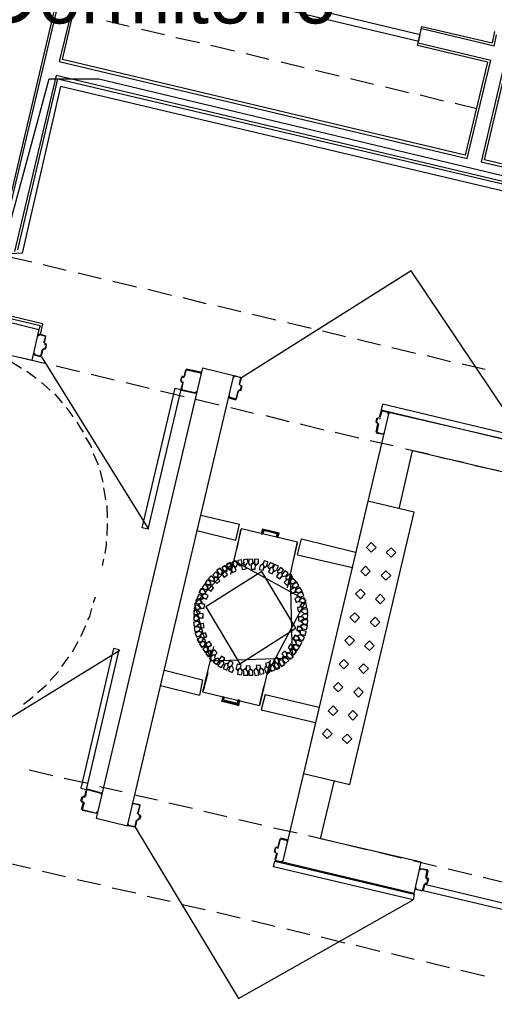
# Model space of a CAD drawing. Header units: feet. Extents: x -79 to 198, y -22 to 181.
# Tile 10 of 256: x 33 to 43, y 56 to 77. Entities that reach past the tile are written whole.
import ezdxf
from ezdxf.enums import TextEntityAlignment as Align

# ---------------------------------------------------------------- set-up
doc = ezdxf.new("R2010")
doc.units = ezdxf.units.FT
for name, color, linetype in [('A-AREA-COMUN', 252, 'CONTINUOUS'), ('A-AREA-UNIDAD', 30, 'CONTINUOUS'), ('A-LINEA', 7, 'CONTINUOUS'), ('A-LINEA-FINA', 9, 'CONTINUOUS'), ('A-NOMBRE-ESPACIO', 2, 'CONTINUOUS')]:
    doc.layers.add(name, color=color, linetype=linetype)

msp = doc.modelspace()

# ---------------------------------------------------------------- linework, layer by layer
at = {"layer": 'A-AREA-COMUN'}
msp.add_lwpolyline([(52.88, 71.1644), (33.92, 75.6444), (33.12, 72.16), (32.56, 72.1244), (32.72, 71.84), (32.208, 70.2044), (20.08, 73.0489), (18.16, 64.96), (30.112, 62.1333), (30.368, 61.92), (29.6, 59.1644), (27.6, 59.6444), (27.6, 58.72), (26.24, 52.6933)], dxfattribs=at)
at = {"layer": 'A-AREA-UNIDAD'}
msp.add_lwpolyline([(26.64, 89.3689), (24.56, 86.0089), (21.84, 82.72), (19.168, 79.9644), (16.992, 76.8533), (15.328, 73.28), (14.24, 69.6889), (13.68, 65.7244), (13.84, 62.2044), (15.392, 62.4), (14.912, 62.4889), (14.72, 62.9333), (14.688, 65.0844), (14.96, 68.0889), (16.128, 72.5689), (17.6, 75.8044), (18.56, 75.8044), (32.672, 72.48), (32.72, 72.2489), (33.68, 75.8044), (34.72, 75.8044), (49.28, 72.32)], dxfattribs=at)
at = {"layer": 'A-LINEA'}
for p, q in [((34.12, 78.6311), (32.6267, 72.3244)), ((32.6667, 72.2711), (34.16, 78.5778)), ((34.3867, 78.2044), (33.8933, 76.1644)), ((33.96, 76.2044), (34.4133, 78.1511)), ((35.36, 76.8978), (34.88, 77.0044)), ((36.0933, 76.7244), (35.6133, 76.8311)), ((41.3867, 76.4978), (41.48, 76.8978)), ((41.48, 76.8978), (42.9467, 76.5511)), ((42.9867, 76.4844), (41.48, 76.8444)), ((43, 76.7911), (42.9467, 76.5511)), ((36.8267, 76.5511), (36.3333, 76.6578)), ((41.4, 76.5511), (42.92, 76.1911)), ((43.3333, 76.6578), (42.72, 74.0711)), ((42.7867, 74.1111), (43.4, 76.6978)), ((42.9867, 76.4844), (43.04, 76.7244)), ((37.56, 76.3778), (37.0667, 76.4978)), ((42.8533, 76.1511), (41.3867, 76.4978)), ((33.8933, 76.1644), (42.4267, 74.1378)), ((42.3867, 74.2044), (33.96, 76.2044)), ((38.28, 76.2044), (37.8, 76.3244)), ((39.0133, 76.0311), (38.5333, 76.1511)), ((42.8533, 76.1511), (42.3867, 74.2044)), ((42.4267, 74.1378), (42.92, 76.1911)), ((39.7467, 75.8578), (39.2533, 75.9778)), ((33.8267, 75.8711), (32.96, 72.1911)), ((33.0267, 72.2311), (33.8667, 75.8044)), ((49.52, 72.1511), (33.8267, 75.8711)), ((33.8667, 75.8044), (49.56, 72.0978)), ((40.4667, 75.6844), (39.9867, 75.8044)), ((41.2, 75.5111), (40.72, 75.6311)), ((41.9333, 75.3378), (41.44, 75.4578)), ((42.6267, 75.1778), (42.1733, 75.2844)), ((42.72, 74.0711), (48.9333, 72.6044)), ((48.8933, 72.6711), (42.7867, 74.1111)), ((32.8, 72.0978), (33.32, 71.9778)), ((33.56, 71.9244), (34.04, 71.8044)), ((34.2933, 71.7511), (34.7733, 71.6311)), ((35.0133, 71.5778), (35.5067, 71.4578)), ((35.7467, 71.4044), (36.24, 71.2844)), ((36.48, 71.2311), (36.96, 71.1111)), ((37.2133, 71.0578), (37.6933, 70.9378)), ((32.4933, 70.8044), (33.4667, 70.5644)), ((33.4933, 70.6444), (32.64, 70.8444)), ((33.5467, 70.6844), (32.7067, 70.8844)), ((37.9333, 70.8844), (38.4267, 70.7644)), ((33.4933, 70.6444), (33.4667, 70.5644)), ((33.5467, 70.6844), (33.4933, 70.4578)), ((38.6667, 70.7111), (39.16, 70.5911)), ((33.4667, 70.5644), (33.32, 69.9244)), ((33.4667, 70.4711), (33.6133, 70.4311)), ((33.4667, 70.4578), (33.4667, 70.4578)), ((39.4, 70.5378), (39.88, 70.4178)), ((40.1333, 70.3644), (40.6133, 70.2444)), ((33.5713, 70.1639), (33.5472, 70.149)), ((33.5872, 70.269), (33.6021, 70.245)), ((33.6, 70.1644), (33.6, 70.1644)), ((40.8533, 70.1911), (41.3467, 70.0711)), ((32.3467, 70.1511), (33.32, 69.9244)), ((33.0933, 69.9778), (33.5867, 69.8578)), ((33.3733, 70.0444), (33.3733, 70.0444)), ((33.5067, 69.9911), (33.3733, 70.0311)), ((33.5067, 70.0044), (33.5067, 70.0044)), ((33.5208, 69.9966), (35.7575, 66.3915)), ((33.6, 70.1511), (33.5733, 70.1511)), ((41.5867, 70.0178), (42.08, 69.8978)), ((33.1067, 69.7511), (32.8933, 69.8844)), ((33.8267, 69.8044), (34.32, 69.6844)), ((36.8933, 69.7644), (34.6667, 60.3511)), ((36.8933, 69.7644), (37.5467, 69.6044)), ((42.32, 69.8444), (42.8, 69.7378)), ((33.4133, 69.5378), (33.2133, 69.6844)), ((34.56, 69.6311), (35.04, 69.5111)), ((35.32, 60.1911), (37.5467, 69.6044)), ((36.4533, 69.5778), (36.4267, 69.4844)), ((36.4933, 69.5778), (36.4667, 69.5911)), ((36.4667, 69.5778), (36.4667, 69.5778)), ((36.4933, 69.5911), (36.4933, 69.5911)), ((36.4954, 69.565), (36.5195, 69.5798)), ((36.5333, 69.7244), (36.5067, 69.5911)), ((36.8533, 69.6711), (36.5467, 69.7378)), ((36.5467, 69.7244), (36.5467, 69.7244)), ((36.8533, 69.6578), (36.8533, 69.6578)), ((37.6667, 69.4178), (37.7067, 69.5511)), ((33.7067, 69.2978), (33.52, 69.4578)), ((35.2933, 69.4578), (35.7733, 69.3378)), ((36.44, 69.4844), (36.44, 69.4844)), ((36.44, 69.4711), (36.4667, 69.4711)), ((36.48, 69.4578), (36.44, 69.3111)), ((36.4667, 69.4578), (36.4667, 69.4578)), ((36.4928, 69.4465), (36.4779, 69.4706)), ((37.6672, 69.4157), (37.6821, 69.3916)), ((37.68, 69.4178), (37.68, 69.4178)), ((37.6933, 69.2844), (37.72, 69.3778)), ((36.0133, 69.2844), (36.5067, 69.1644)), ((36.4533, 69.3111), (36.4533, 69.3111)), ((36.4533, 69.2978), (36.7467, 69.2311)), ((37.44, 69.1378), (37.5867, 69.0978)), ((37.4533, 69.1511), (37.4533, 69.1511)), ((37.6, 69.1111), (37.64, 69.2844)), ((37.6646, 69.2972), (37.6405, 69.2824)), ((37.68, 69.2978), (37.68, 69.2978)), ((36.7467, 69.1111), (37.24, 68.9911)), ((37.48, 68.9378), (37.96, 68.8178)), ((37.5867, 69.1111), (37.5867, 69.1111)), ((38.2133, 68.7644), (38.6933, 68.6444)), ((40.7867, 68.8311), (38.56, 59.4311)), ((40.5467, 68.7244), (40.5733, 68.7111)), ((40.64, 68.8711), (40.7733, 68.8444)), ((40.64, 68.8578), (40.64, 68.8578)), ((40.7733, 68.8311), (40.7733, 68.8311)), ((43.5467, 68.1911), (40.7867, 68.8311)), ((38.9333, 68.5911), (39.4267, 68.4711)), ((40.52, 68.6311), (40.5333, 68.7111)), ((40.52, 68.4178), (40.56, 68.5911)), ((40.5467, 68.7111), (40.5467, 68.7111)), ((40.5467, 68.5911), (40.5467, 68.5911)), ((40.5728, 68.5798), (40.5579, 68.6039)), ((40.5887, 68.6983), (40.6128, 68.7132)), ((39.6667, 68.4178), (40.16, 68.2978)), ((40.5333, 68.4178), (40.5333, 68.4178)), ((40.4, 68.2444), (40.88, 68.1378)), ((41, 66.8178), (41.28, 68.0311)), ((41.1333, 68.0711), (41.6133, 67.9644)), ((43.3867, 67.5378), (41.28, 68.0311)), ((41.8533, 67.8978), (42.3467, 67.7911)), ((42.5867, 67.7244), (43.08, 67.6178)), ((34.8133, 67.3778), (34.7467, 67.6178)), ((34.8667, 67.0044), (34.8267, 67.2578)), ((34.9067, 66.6311), (34.8933, 66.8844)), ((36.8533, 66.6844), (37.6667, 66.4978)), ((37.5867, 66.1644), (37.6667, 66.4978)), ((36.7733, 66.3644), (37.5867, 66.1644)), ((37.48, 65.4444), (37.7067, 66.4044)), ((37.6133, 65.9911), (37.6933, 66.3778)), ((37.7067, 66.4044), (38.88, 66.1244)), ((38.1333, 66.2978), (38.16, 66.3778)), ((38.1333, 66.2978), (38.16, 66.3778)), ((38.16, 66.3778), (38.4667, 66.2978)), ((38.16, 66.3778), (38.4667, 66.2978)), ((38.4533, 66.2178), (38.4667, 66.2978)), ((38.4533, 66.2178), (38.4667, 66.2978)), ((38.6667, 65.1644), (38.88, 66.1244)), ((38.7867, 65.7111), (38.88, 66.0978)), ((38.88, 65.8578), (40.0267, 65.5911)), ((34.8, 65.6311), (34.8267, 65.7644)), ((37.5867, 65.5911), (37.5333, 65.6311)), ((37.6133, 65.6578), (37.5867, 65.5911)), ((37.3067, 65.5244), (37.2933, 65.4711)), ((37.3733, 65.5111), (37.3067, 65.5244)), ((37.4, 65.5778), (37.4, 65.5111)), ((37.4, 65.5778), (37.4, 65.5111)), ((37.4843, 65.5534), (37.4971, 65.4891)), ((37.4845, 65.5672), (37.4968, 65.5028)), ((37.4852, 65.5554), (37.498, 65.4883)), ((37.0667, 65.3111), (37.1333, 65.2978)), ((37.1333, 65.3911), (37.1333, 65.3244)), ((37.2, 65.3911), (37.1333, 65.3911)), ((37.1333, 65.2978), (37.1333, 65.3644)), ((38.6533, 65.3378), (38.72, 65.3378)), ((38.6779, 65.2205), (38.7199, 65.2745)), ((38.6784, 65.2207), (38.7199, 65.2749)), ((38.6795, 65.221), (38.7198, 65.2728)), ((38.72, 65.2444), (38.72, 65.3111)), ((36.8933, 65.0311), (36.96, 65.0578)), ((36.96, 65.0578), (36.9333, 65.1111)), ((38.7867, 65.1778), (38.8533, 65.1644)), ((38.8533, 65.1644), (38.84, 65.0978)), ((34.6133, 64.8578), (34.6533, 64.9778)), ((36.8133, 64.8311), (36.88, 64.8578)), ((36.88, 64.8578), (36.84, 64.9111)), ((36.8533, 64.7378), (36.7867, 64.7111)), ((36.8133, 64.7911), (36.8533, 64.7378)), ((39, 64.6178), (38.96, 64.5778)), ((36.7867, 64.5778), (36.8267, 64.5378)), ((36.8267, 64.5378), (36.7867, 64.4844)), ((39, 64.4044), (38.9333, 64.3778)), ((39, 64.5111), (38.9467, 64.4711)), ((38.9467, 64.4711), (39, 64.4178)), ((38.96, 64.5778), (39, 64.5378)), ((36.8133, 64.2578), (36.88, 64.2311)), ((36.88, 64.2311), (36.84, 64.1778)), ((36.84, 64.1511), (36.8667, 64.2044)), ((38.88, 64.1644), (38.9467, 64.1911)), ((38.9067, 64.2578), (38.96, 64.2844)), ((38.9467, 64.2044), (38.9067, 64.2578)), ((38.9333, 64.3778), (38.9733, 64.3111)), ((34.1733, 63.8311), (34.2933, 64.0444)), ((36.8933, 64.1244), (36.84, 64.1511)), ((36.9333, 63.9511), (36.9467, 64.0178)), ((38.8267, 64.0578), (38.8933, 64.0711)), ((38.8533, 63.9911), (38.8267, 64.0578)), ((38.9067, 64.1111), (38.88, 64.1644)), ((35.1625, 63.8574), (31.5474, 61.6366)), ((37.12, 63.9378), (36.8933, 62.9911)), ((37, 63.9378), (36.9333, 63.9511)), ((37, 63.8578), (37.0133, 63.9244)), ((37, 63.8578), (37.0133, 63.9244)), ((37.1216, 63.8816), (37.0801, 63.8273)), ((37.1205, 63.8812), (37.0802, 63.8294)), ((37.12, 63.8677), (37.0802, 63.8156)), ((33.9467, 63.5244), (34.0933, 63.7244)), ((37.16, 63.7644), (37.0933, 63.7511)), ((37.1467, 63.6978), (37.16, 63.7644)), ((38.3067, 63.6578), (38.08, 62.7111)), ((38.315, 63.5339), (38.3017, 63.6009)), ((38.3148, 63.5335), (38.302, 63.6006)), ((38.3157, 63.5355), (38.3029, 63.5998)), ((38.4133, 63.6044), (38.48, 63.5778)), ((38.48, 63.5778), (38.4933, 63.6444)), ((33.7067, 63.2311), (33.88, 63.4178)), ((36.0933, 63.4444), (36.8933, 63.2444)), ((37, 63.3911), (36.9067, 63.0178)), ((38.2267, 63.5111), (38.28, 63.4844)), ((38.32, 63.5644), (38.2933, 63.5111)), ((36.8933, 63.2444), (36.8267, 62.9244)), ((36.0133, 63.1244), (36.8267, 62.9244)), ((36.8933, 62.9911), (38.08, 62.7111)), ((38.1733, 63.1244), (38.08, 62.7378)), ((37.3333, 62.8844), (37.3067, 62.8044)), ((37.3333, 62.8844), (37.3067, 62.8044)), ((37.3067, 62.8044), (37.6267, 62.7378)), ((37.3067, 62.8044), (37.6267, 62.7378)), ((37.6533, 62.8178), (37.6267, 62.7378)), ((37.6533, 62.8178), (37.6267, 62.7378)), ((38.2, 62.9378), (39.3333, 62.6711)), ((38.2, 62.9378), (39.3333, 62.6711)), ((33.2667, 61.3644), (33.76, 61.2444)), ((34, 61.1911), (34.4933, 61.0844)), ((39.36, 59.9244), (39.6533, 61.1378)), ((34.48, 60.9644), (34.7733, 60.8844)), ((34.7333, 61.0178), (35.2133, 60.9111)), ((34.3467, 60.7111), (34.3733, 60.8044)), ((34.36, 60.7111), (34.36, 60.7111)), ((34.4128, 60.6732), (34.3979, 60.6972)), ((34.4133, 60.8178), (34.4133, 60.8178)), ((34.4154, 60.7916), (34.4395, 60.8065)), ((34.7733, 60.8711), (34.7733, 60.8711)), ((35.4667, 60.8444), (35.9467, 60.7378)), ((34.36, 60.5378), (34.4, 60.6844)), ((34.3733, 60.5378), (34.3733, 60.5378)), ((36.1867, 60.6711), (36.68, 60.5644)), ((36.92, 60.4978), (37.4, 60.3911)), ((34.6667, 60.3511), (35.32, 60.1911)), ((35.52, 60.3111), (35.48, 60.1644)), ((35.5446, 60.3239), (35.5205, 60.309)), ((35.56, 60.3111), (35.5333, 60.3244)), ((35.5333, 60.3111), (35.5333, 60.3111)), ((35.5472, 60.4424), (35.5621, 60.4183)), ((35.56, 60.4444), (35.56, 60.4444)), ((35.56, 60.3244), (35.56, 60.3244)), ((35.6, 60.4044), (35.5733, 60.3244)), ((37.6533, 60.3244), (38.1333, 60.2178)), ((35.3333, 60.2044), (35.3333, 60.2044)), ((35.4667, 60.1644), (35.3333, 60.1911)), ((35.48, 60.1778), (35.48, 60.1778)), ((38.3733, 60.1511), (38.8667, 60.0444)), ((38.5067, 59.9244), (38.4667, 59.7511)), ((38.6667, 59.8978), (38.52, 59.9378)), ((38.52, 59.9244), (38.52, 59.9244)), ((38.6667, 59.8844), (38.6667, 59.8844)), ((39.1067, 59.9911), (39.6, 59.8711)), ((38.4133, 59.7378), (38.3867, 59.6578)), ((38.4267, 59.7378), (38.4267, 59.7378)), ((38.4554, 59.725), (38.4795, 59.7398)), ((39.84, 59.8178), (40.32, 59.6978)), ((38.44, 59.6178), (38.4, 59.4844)), ((38.4267, 59.6178), (38.4267, 59.6178)), ((38.4528, 59.6065), (38.4379, 59.6306)), ((40.5733, 59.6444), (41.0533, 59.5244)), ((41.2933, 59.4711), (41.7867, 59.3511)), ((32.8133, 59.4178), (33.2933, 59.3111)), ((41.32, 58.7778), (38.56, 59.4311)), ((41.5867, 59.2578), (41.5867, 59.2578)), ((42.0267, 59.2978), (42.52, 59.1778)), ((33.5467, 59.2444), (34.0267, 59.1378)), ((34.2667, 59.0711), (34.76, 58.9644)), ((41.5605, 59.109), (41.5754, 59.085)), ((41.5733, 59.0978), (41.6133, 59.0978)), ((41.6, 59.0844), (41.6, 59.0844)), ((42.76, 59.1244), (43.24, 59.0044)), ((35, 58.8978), (35.4933, 58.7911)), ((41.4933, 58.8444), (41.4933, 58.8444)), ((41.5333, 58.9778), (41.5067, 58.8444)), ((41.5579, 58.9906), (41.5339, 58.9757)), ((41.5867, 58.9778), (41.5467, 58.9911)), ((41.5467, 58.9778), (41.5467, 58.9778)), ((35.7333, 58.7244), (36.2133, 58.6178)), ((36.4667, 58.5511), (36.9467, 58.4444)), ((37.1867, 58.3911), (37.68, 58.2711)), ((37.92, 58.2178), (38.4, 58.0978)), ((38.6533, 58.0444), (39.1333, 57.9244)), ((39.3733, 57.8711), (39.8667, 57.7511)), ((40.1067, 57.6978), (40.6, 57.5778)), ((40.84, 57.5244), (41.32, 57.4044)), ((41.5733, 57.3511), (42.0533, 57.2311)), ((42.2933, 57.1778), (42.7867, 57.0578))]:
    msp.add_line(p, q, dxfattribs=at)
for points in [[(38.6533, 77.2444), (41.4133, 76.5911), (41.44, 76.7244), (38.6933, 77.3778), (38.6533, 77.2444)], [(43.5895, 68.318), (41.2541, 71.7933), (37.7074, 69.5536)], [(33.5733, 70.2844), (33.6133, 70.4178), (33.4667, 70.4578), (33.4667, 70.4311), (33.4533, 70.4311), (33.4533, 70.4578)], [(33.5867, 70.2844), (33.6133, 70.4178), (33.6133, 70.4178)], [(33.5733, 70.1644), (33.6, 70.1644), (33.6267, 70.2444), (33.5867, 70.2578)], [(33.6267, 70.2578), (33.6, 70.2711), (33.6, 70.2711)], [(33.6133, 70.1511), (33.6267, 70.2444), (33.6267, 70.2444)], [(33.36, 70.0444), (33.36, 70.0711), (33.3733, 70.0711), (33.3733, 70.0444), (33.5067, 70.0044), (33.5467, 70.1511)], [(33.52, 70.0044), (33.56, 70.1511), (33.56, 70.1511)], [(36.4667, 69.4844), (36.44, 69.4844), (36.4667, 69.5778), (36.4933, 69.5644)], [(36.52, 69.5911), (36.5467, 69.7244), (36.8533, 69.6578), (36.8533, 69.6311), (36.8667, 69.6578)], [(37.6667, 69.4178), (37.6933, 69.5644), (37.5467, 69.5911), (37.5467, 69.5644), (37.5333, 69.5644), (37.5467, 69.5911), (37.5467, 69.5911)], [(37.56, 69.6044), (37.6933, 69.5644), (37.6933, 69.5644)], [(36.44, 69.3111), (35.7467, 66.3911), (35.6267, 66.4178), (36.32, 69.3378), (36.44, 69.3111)], [(36.48, 69.4578), (36.4533, 69.3111), (36.76, 69.2444), (36.76, 69.2711), (36.7733, 69.2578), (36.76, 69.2444), (36.76, 69.2444)], [(37.68, 69.3911), (37.7067, 69.3911), (37.68, 69.2978), (37.6533, 69.2978)], [(37.68, 69.4044), (37.7067, 69.3911), (37.7067, 69.3911)], [(33.96, 69.0311), (33.8133, 69.2044), (33.8, 69.2178)], [(37.6267, 69.2844), (37.5867, 69.1111), (37.4533, 69.1511), (37.4533, 69.1778), (37.44, 69.1778), (37.44, 69.1511)], [(37.68, 69.2844), (37.6533, 69.2844), (37.6533, 69.2844)], [(34.1867, 68.7378), (34.0933, 68.8711), (34.04, 68.9378)], [(40.6267, 68.8844), (43.5467, 68.1911), (43.5733, 68.3111), (40.6533, 69.0044), (40.6267, 68.8844)], [(40.6267, 68.8711), (40.5867, 68.7244), (40.5867, 68.7244)], [(40.7867, 68.8311), (40.7867, 68.8044), (40.7733, 68.8044), (40.7733, 68.8311), (40.64, 68.8578), (40.6, 68.7244)], [(34.4, 68.4178), (34.3333, 68.5244), (34.2667, 68.6311)], [(40.5733, 68.7111), (40.5467, 68.7111), (40.52, 68.6178), (40.56, 68.6178)], [(40.5467, 68.6044), (40.52, 68.6178), (40.52, 68.6178)], [(40.5733, 68.5911), (40.5333, 68.4178), (40.6667, 68.3778), (40.68, 68.4044), (40.6933, 68.4044), (40.68, 68.3778)], [(34.5733, 68.0844), (34.5467, 68.1511), (34.4533, 68.3111)], [(40.52, 68.4044), (40.6667, 68.3778), (40.6667, 68.3778)], [(34.7067, 67.7378), (34.7067, 67.7511), (34.6133, 67.9644)], [(39, 61.2844), (39.9733, 61.0578), (41.32, 66.7511), (40.3467, 66.9778), (39, 61.2844)], [(34.8933, 66.2578), (34.9067, 66.4844), (34.9067, 66.5111)], [(34.8533, 65.8844), (34.88, 66.0578), (34.88, 66.1378)], [(38.88, 65.8578), (38.96, 66.1911), (40.0933, 65.9111)], [(40.52, 66.0111), (40.42, 66.1111), (40.32, 66.0111), (40.42, 65.9111), (40.52, 66.0111)], [(40.9333, 65.9044), (40.8333, 66.0044), (40.7333, 65.9044), (40.8333, 65.8044), (40.9333, 65.9044)], [(37.5588, 65.7228), (36.7257, 64.8222), (37.067, 63.6439)], [(37.5588, 65.7228), (36.7257, 64.8222), (37.067, 63.6439)], [(37.4123, 65.5601), (37.3655, 65.6299), (37.2948, 65.5844), (37.3389, 65.5129)], [(37.4119, 65.558), (37.3676, 65.6294), (37.2954, 65.5866), (37.3368, 65.5134)], [(37.5024, 65.6021), (37.4701, 65.6797), (37.3919, 65.6489), (37.4211, 65.5702)], [(37.5022, 65.615), (37.4705, 65.6928), (37.3921, 65.6627), (37.4207, 65.5837)], [(37.5022, 65.615), (37.4705, 65.6928), (37.3921, 65.6627), (37.4207, 65.5837)], [(37.5015, 65.6001), (37.4721, 65.6788), (37.3928, 65.6509), (37.4192, 65.5711)], [(37.48, 65.5778), (37.5067, 65.6444), (37.52, 65.6311)], [(37.48, 65.5778), (37.5067, 65.6444), (37.56, 65.6044)], [(37.52, 65.6178), (37.5067, 65.6311), (37.48, 65.5644)], [(37.48, 65.5644), (37.5067, 65.6311), (37.52, 65.6178)], [(37.5496, 65.7243), (37.4944, 65.6757), (37.5278, 65.6102)], [(37.5498, 65.7243), (37.4946, 65.6769), (37.5258, 65.6111)], [(37.5634, 65.7377), (37.5078, 65.6895), (37.5407, 65.6237)], [(37.6214, 65.6531), (37.5924, 65.732), (37.513, 65.7045), (37.5389, 65.6246)], [(38.2412, 63.3661), (39.0589, 64.9039), (37.5588, 65.7228)], [(37.7222, 65.6696), (37.7091, 65.7526), (37.6259, 65.7412), (37.6357, 65.6577)], [(37.72, 65.6711), (37.68, 65.6178), (37.6267, 65.6578)], [(37.6933, 65.6311), (37.7333, 65.6844), (37.7733, 65.6444)], [(37.7044, 65.6325), (37.7176, 65.5496), (37.8008, 65.5611), (37.7909, 65.6446)], [(37.8428, 65.6838), (37.8283, 65.7665), (37.7453, 65.7537), (37.7565, 65.6704)], [(37.7467, 65.6711), (37.7867, 65.6311), (37.8267, 65.6844)], [(37.9333, 65.6844), (37.8933, 65.6311), (37.8533, 65.6844)], [(37.9419, 65.6748), (37.9438, 65.7588), (37.8599, 65.7624), (37.8546, 65.6785)], [(37.9067, 65.6578), (37.9467, 65.6978), (37.9867, 65.6444)], [(37.9114, 65.6407), (37.9096, 65.5567), (37.9935, 65.5532), (37.9987, 65.6371)], [(37.9733, 65.6844), (38.0133, 65.6311), (38.0533, 65.6844)], [(38.0617, 65.6746), (38.064, 65.7586), (37.9801, 65.7626), (37.9744, 65.6787)], [(38.0939, 65.6347), (38.0758, 65.5527), (38.1574, 65.5329), (38.1788, 65.6142)], [(38.0933, 65.6311), (38.1467, 65.6711), (38.1733, 65.6178)], [(38.1467, 65.6578), (38.1867, 65.5911), (38.24, 65.6311)], [(38.2385, 65.6269), (38.2581, 65.7086), (38.1769, 65.7298), (38.154, 65.649)], [(38.3333, 65.5911), (38.28, 65.5644), (38.2533, 65.6311)], [(38.3479, 65.5816), (38.3832, 65.6579), (38.3077, 65.6947), (38.2694, 65.6199)], [(38.4421, 65.542), (38.4762, 65.6188), (38.4001, 65.6544), (38.363, 65.579)], [(38.1287, 65.5111), (36.9593, 64.767), (37.6713, 63.5778), (38.8407, 64.3219), (38.1287, 65.5111)], [(37.6713, 63.5778), (38.8407, 64.3219), (38.1287, 65.5111), (36.9593, 64.767), (37.6713, 63.5778)], [(37.067, 63.6439), (38.775, 63.7038), (38.733, 65.445)], [(37.2267, 65.4385), (37.1671, 65.4978), (37.1067, 65.4394), (37.1638, 65.3778)], [(37.2266, 65.4363), (37.1693, 65.4977), (37.1068, 65.4416), (37.1617, 65.378)], [(37.2133, 65.4578), (37.2133, 65.3911), (37.1467, 65.3911)], [(37.1467, 65.3911), (37.2133, 65.3778), (37.2133, 65.4444)], [(37.3056, 65.5068), (37.2588, 65.5765), (37.1882, 65.5311), (37.2322, 65.4595)], [(37.3052, 65.5046), (37.261, 65.576), (37.1887, 65.5332), (37.2301, 65.4601)], [(37.2267, 65.4578), (37.2933, 65.4444), (37.3067, 65.5111)], [(37.3067, 65.5111), (37.2933, 65.4444), (37.2267, 65.4578)], [(37.2933, 65.4578), (37.3067, 65.5244), (37.36, 65.5111)], [(37.2944, 65.4621), (37.3412, 65.3924), (37.4118, 65.4378), (37.3678, 65.5093)], [(37.2948, 65.4643), (37.339, 65.3928), (37.4113, 65.4357), (37.3699, 65.5088)], [(37.32, 65.5244), (37.3867, 65.4978), (37.4, 65.5644)], [(37.4, 65.5644), (37.3867, 65.5111), (37.3333, 65.5244)], [(37.4933, 65.6178), (37.48, 65.5511), (37.4133, 65.5911)], [(37.4933, 65.6178), (37.48, 65.5511), (37.4133, 65.5911)], [(37.4133, 65.5778), (37.4667, 65.5378), (37.4933, 65.6044)], [(37.4933, 65.6044), (37.48, 65.5511), (37.4133, 65.5778)], [(37.4844, 65.5671), (37.5162, 65.4893), (37.5946, 65.5196), (37.5659, 65.5986)], [(38.3046, 65.5736), (38.2704, 65.4969), (38.3465, 65.4611), (38.3837, 65.5365)], [(38.3733, 65.5378), (38.36, 65.6044), (38.2933, 65.5778)], [(38.36, 65.5778), (38.3867, 65.5111), (38.44, 65.5378)], [(38.4883, 65.47), (38.4409, 65.4006), (38.5094, 65.3519), (38.5594, 65.4193)], [(38.5333, 65.4844), (38.4667, 65.4711), (38.4667, 65.5378)], [(38.5374, 65.4721), (38.5859, 65.5407), (38.5182, 65.5905), (38.4671, 65.5238)], [(38.56, 65.4178), (38.5467, 65.4844), (38.4933, 65.4711)], [(38.5467, 65.4711), (38.56, 65.4044), (38.6267, 65.4178)], [(38.6318, 65.4056), (38.679, 65.4751), (38.6105, 65.5237), (38.5606, 65.4561)], [(38.7134, 65.3378), (38.7733, 65.3967), (38.7156, 65.4577), (38.6534, 65.4012)], [(38.6985, 65.3378), (38.7577, 65.3814), (38.7302, 65.4497)], [(38.7007, 65.3378), (38.758, 65.3826), (38.73, 65.4498)], [(38.7136, 65.3378), (38.7713, 65.3821), (38.7437, 65.4495)], [(40.4, 65.5178), (40.3, 65.6178), (40.2, 65.5178), (40.3, 65.4178), (40.4, 65.5178)], [(40.8267, 65.4244), (40.7267, 65.5244), (40.6267, 65.4244), (40.7267, 65.3244), (40.8267, 65.4244)], [(36.9991, 65.1947), (36.9309, 65.2438), (36.8805, 65.1765), (36.9468, 65.1248)], [(36.9987, 65.1968), (36.9288, 65.2434), (36.8809, 65.1744), (36.9489, 65.1251)], [(37.0658, 65.288), (36.9976, 65.3371), (36.9472, 65.2699), (37.0134, 65.2182)], [(37.0654, 65.2902), (36.9954, 65.3367), (36.9475, 65.2677), (37.0156, 65.2184)], [(37.0533, 65.2311), (36.9867, 65.2178), (37, 65.1644)], [(37, 65.1644), (36.9867, 65.2178), (37.04, 65.2311)], [(37, 65.2311), (37.0667, 65.2311), (37.0533, 65.2978)], [(37.0533, 65.2978), (37.0667, 65.2311), (37, 65.2311)], [(37.1333, 65.3585), (37.0738, 65.4178), (37.0134, 65.3594), (37.0705, 65.2978)], [(37.1333, 65.3563), (37.076, 65.4177), (37.0135, 65.3616), (37.0683, 65.298)], [(37.1333, 65.3644), (37.1333, 65.2978), (37.0667, 65.3111)], [(37.1333, 65.3244), (37.1333, 65.3911), (37.1867, 65.3911)], [(37.1333, 65.3171), (37.1929, 65.2578), (37.2533, 65.3161), (37.1962, 65.3777)], [(37.1334, 65.3193), (37.1907, 65.2578), (37.2532, 65.3139), (37.1983, 65.3776)], [(38.6597, 65.3378), (38.6, 65.2787), (38.6579, 65.2178), (38.7199, 65.2745)], [(38.7067, 65.3378), (38.64, 65.3378), (38.64, 65.4044)], [(38.6533, 65.3378), (38.72, 65.3378), (38.72, 65.2711)], [(38.7067, 65.2711), (38.72, 65.3378), (38.7067, 65.3378)], [(38.7067, 65.3378), (38.72, 65.3378), (38.72, 65.2711)], [(38.7067, 65.3378), (38.72, 65.3378), (38.72, 65.2711)], [(38.72, 65.3244), (38.7067, 65.2578), (38.7733, 65.2578)], [(38.7733, 65.2578), (38.7067, 65.2444), (38.72, 65.3111)], [(38.7733, 65.2578), (38.72, 65.2444), (38.72, 65.3111)], [(38.7802, 65.2444), (38.84, 65.3035), (38.7821, 65.3644), (38.7201, 65.3077)], [(38.7807, 65.2444), (38.84, 65.304), (38.7817, 65.3644), (38.7201, 65.3073)], [(38.7785, 65.2445), (38.8399, 65.3018), (38.7838, 65.3643), (38.7202, 65.3094)], [(38.7867, 65.2444), (38.76, 65.1778), (38.8267, 65.1644)], [(38.8267, 65.1644), (38.7733, 65.1778), (38.7867, 65.2444)], [(38.8356, 65.1655), (38.9054, 65.2123), (38.86, 65.2829), (38.7884, 65.2389)], [(38.8335, 65.1659), (38.9049, 65.2101), (38.8621, 65.2824), (38.789, 65.241)], [(36.8893, 64.9927), (36.8129, 65.0275), (36.7765, 64.9517), (36.8516, 64.914)], [(36.8885, 64.9947), (36.8108, 65.0267), (36.7773, 64.9497), (36.8537, 64.9147)], [(36.9293, 65.1127), (36.8529, 65.1475), (36.8165, 65.0717), (36.8916, 65.034)], [(36.9418, 65.1147), (36.8641, 65.1467), (36.8306, 65.0697), (36.907, 65.0347)], [(36.9333, 65.0444), (36.8667, 65.0311), (36.8933, 64.9644)], [(36.8933, 64.9644), (36.8667, 65.0311), (36.9333, 65.0444)], [(36.9333, 65.1111), (36.96, 65.0578), (36.8933, 65.0311)], [(36.8973, 64.9629), (36.9738, 64.928), (37.0101, 65.0038), (36.9351, 65.0416)], [(36.8982, 64.9608), (36.9759, 64.9288), (37.0094, 65.0059), (36.933, 65.0409)], [(36.9333, 65.1244), (37, 65.1378), (36.9867, 65.2044)], [(36.9867, 65.2044), (37, 65.1378), (36.9333, 65.1244)], [(37.0009, 65.1475), (37.0691, 65.0985), (37.1195, 65.1657), (37.0532, 65.2174)], [(37.0013, 65.1454), (37.0712, 65.0988), (37.1191, 65.1679), (37.0511, 65.2171)], [(38.791, 65.1634), (38.7212, 65.1166), (38.7667, 65.0459), (38.8382, 65.09)], [(38.7932, 65.163), (38.7217, 65.1187), (38.7646, 65.0465), (38.8377, 65.0879)], [(38.8267, 65.0978), (38.8533, 65.1644), (38.7867, 65.1778)], [(38.8533, 65.1378), (38.8267, 65.0844), (38.8933, 65.0711)], [(38.8933, 65.0711), (38.8267, 65.0711), (38.8533, 65.1378)], [(38.9023, 65.0588), (38.9721, 65.1056), (38.9267, 65.1763), (38.8551, 65.1322)], [(38.9002, 65.0592), (38.9716, 65.1035), (38.9288, 65.1758), (38.8557, 65.1344)], [(38.8933, 65.0578), (38.8667, 64.9911), (38.9333, 64.9644)], [(38.9333, 64.9644), (38.8667, 64.9911), (38.8933, 65.0444)], [(38.931, 64.9687), (39.0086, 65.001), (38.9778, 65.0792), (38.899, 65.05)], [(38.929, 64.9696), (39.0077, 64.999), (38.9798, 65.0783), (38.9, 65.0519)], [(40.2933, 65.0378), (40.1933, 65.1378), (40.0933, 65.0378), (40.1933, 64.9378), (40.2933, 65.0378)], [(40.7067, 64.9311), (40.6067, 65.0311), (40.5067, 64.9311), (40.6067, 64.8311), (40.7067, 64.9311)], [(36.8174, 64.7899), (36.7356, 64.8091), (36.7148, 64.7277), (36.7957, 64.7053)], [(36.8162, 64.7917), (36.7337, 64.8079), (36.7159, 64.7258), (36.7976, 64.7064)], [(36.844, 64.9099), (36.7622, 64.9291), (36.7414, 64.8477), (36.8224, 64.8253)], [(36.8428, 64.9117), (36.7604, 64.9279), (36.7425, 64.8458), (36.8243, 64.8264)], [(36.8533, 64.8444), (36.8, 64.8178), (36.84, 64.7644)], [(36.84, 64.7644), (36.8, 64.8178), (36.8533, 64.8444)], [(36.84, 64.9111), (36.88, 64.8578), (36.8133, 64.8311)], [(36.836, 64.7524), (36.9178, 64.7331), (36.9386, 64.8145), (36.8576, 64.8369)], [(36.8372, 64.7505), (36.9196, 64.7343), (36.9375, 64.8164), (36.8557, 64.8358)], [(36.84, 64.9244), (36.9067, 64.9378), (36.88, 65.0044)], [(36.88, 65.0044), (36.9067, 64.9511), (36.84, 64.9244)], [(38.8956, 64.9735), (38.8181, 64.9412), (38.8489, 64.863), (38.9276, 64.8922)], [(38.8977, 64.9726), (38.819, 64.9432), (38.8469, 64.8639), (38.9267, 64.8903)], [(38.92, 64.8978), (38.9467, 64.9644), (38.8933, 64.9911)], [(38.8933, 64.9778), (38.9467, 64.9644), (38.92, 64.8978)], [(38.9333, 64.9378), (38.9067, 64.8844), (38.9733, 64.8578)], [(38.9733, 64.8578), (38.9067, 64.8844), (38.9333, 64.9378)], [(38.9733, 64.8444), (38.9333, 64.7911), (38.9867, 64.7644)], [(38.9867, 64.7511), (38.9333, 64.7911), (38.9733, 64.8444)], [(38.971, 64.8487), (39.0486, 64.881), (39.0178, 64.9592), (38.939, 64.93)], [(38.969, 64.8496), (39.0477, 64.879), (39.0198, 64.9583), (38.94, 64.9319)], [(38.9872, 64.7475), (39.0696, 64.764), (39.0547, 64.8467), (38.9717, 64.8334)], [(38.9854, 64.7487), (39.0684, 64.7623), (39.0565, 64.8454), (38.9731, 64.8352)], [(34.4933, 64.4978), (34.5333, 64.5644), (34.5733, 64.7378)], [(36.7968, 64.6925), (36.7128, 64.6954), (36.7083, 64.6115), (36.7921, 64.6053)], [(36.7953, 64.694), (36.7112, 64.6939), (36.7098, 64.6099), (36.7937, 64.6067)], [(36.8133, 64.6311), (36.7733, 64.5911), (36.8133, 64.5511)], [(36.8133, 64.5511), (36.7733, 64.5911), (36.8133, 64.6311)], [(36.7867, 64.7111), (36.8533, 64.7378), (36.8133, 64.7911)], [(36.7867, 64.6044), (36.84, 64.6444), (36.7867, 64.6978)], [(36.7867, 64.6978), (36.84, 64.6578), (36.7867, 64.6044)], [(36.8165, 64.5431), (36.9005, 64.5402), (36.905, 64.6241), (36.8213, 64.6303)], [(36.8181, 64.5415), (36.9021, 64.5417), (36.9036, 64.6257), (36.8196, 64.6288)], [(38.9594, 64.768), (38.877, 64.7515), (38.892, 64.6688), (38.9749, 64.6821)], [(38.9612, 64.7668), (38.8783, 64.7533), (38.8902, 64.6701), (38.9736, 64.6804)], [(38.96, 64.6978), (39, 64.7378), (38.9467, 64.7778)], [(38.9467, 64.7778), (39, 64.7511), (38.96, 64.6978)], [(38.9867, 64.7244), (38.9467, 64.6711), (39, 64.6444)], [(39, 64.6444), (38.9467, 64.6711), (38.9867, 64.7244)], [(39, 64.5378), (38.96, 64.5778), (39, 64.6178)], [(39.0139, 64.6275), (39.0963, 64.644), (39.0814, 64.7267), (38.9984, 64.7134)], [(39.0121, 64.6287), (39.095, 64.6423), (39.0831, 64.7254), (38.9997, 64.7152)], [(39.0032, 64.5297), (39.0872, 64.5268), (39.0917, 64.6107), (39.0079, 64.6169)], [(39.0047, 64.5282), (39.0888, 64.5283), (39.0902, 64.6124), (39.0063, 64.6155)], [(40.1733, 64.5444), (40.0733, 64.6444), (39.9733, 64.5444), (40.0733, 64.4444), (40.1733, 64.5444)], [(36.7861, 64.4614), (36.7037, 64.4448), (36.7186, 64.3622), (36.8016, 64.3755)], [(36.7879, 64.4602), (36.705, 64.4466), (36.7169, 64.3635), (36.8003, 64.3737)], [(36.7968, 64.5725), (36.7128, 64.5754), (36.7083, 64.4915), (36.7921, 64.4853)], [(36.7953, 64.574), (36.7112, 64.5739), (36.7098, 64.4899), (36.7937, 64.4867)], [(36.7733, 64.4844), (36.8267, 64.5244), (36.7867, 64.5778)], [(36.7733, 64.4711), (36.84, 64.4444), (36.8, 64.3911)], [(36.8267, 64.4178), (36.7733, 64.3644), (36.84, 64.3378)], [(36.84, 64.3378), (36.7733, 64.3644), (36.8267, 64.4178)], [(36.7867, 64.3911), (36.84, 64.4311), (36.7867, 64.4711)], [(36.8406, 64.3208), (36.923, 64.3374), (36.908, 64.4201), (36.8251, 64.4068)], [(36.8388, 64.3221), (36.9217, 64.3356), (36.9098, 64.4188), (36.8264, 64.4085)], [(38.9835, 64.5591), (38.8995, 64.562), (38.895, 64.4781), (38.9787, 64.472)], [(38.9819, 64.5607), (38.8979, 64.5605), (38.8964, 64.4765), (38.9804, 64.4734)], [(38.9733, 64.3111), (38.9333, 64.3644), (39, 64.4044)], [(39, 64.4178), (38.9467, 64.4578), (39, 64.4978)], [(38.96, 64.4844), (39.0133, 64.5244), (38.9733, 64.5644)], [(38.9733, 64.5644), (39.0133, 64.5244), (38.9733, 64.4844)], [(38.9826, 64.3124), (39.0644, 64.2931), (39.0852, 64.3745), (39.0043, 64.3969)], [(38.9838, 64.3105), (39.0663, 64.2943), (39.0841, 64.3764), (39.0024, 64.3958)], [(39.0032, 64.4097), (39.0872, 64.4068), (39.0917, 64.4907), (39.0079, 64.4969)], [(39.0047, 64.4082), (39.0888, 64.4083), (39.0902, 64.4924), (39.0063, 64.4955)], [(40.6, 64.4511), (40.5, 64.5511), (40.4, 64.4511), (40.5, 64.3511), (40.6, 64.4511)], [(34.3467, 64.1511), (34.36, 64.1778), (34.4533, 64.3778)], [(36.7994, 64.3547), (36.717, 64.3382), (36.732, 64.2555), (36.8149, 64.2688)], [(36.8012, 64.3535), (36.7183, 64.34), (36.7302, 64.2568), (36.8136, 64.2671)], [(36.8156, 64.2535), (36.7381, 64.2212), (36.7689, 64.143), (36.8476, 64.1722)], [(36.8177, 64.2526), (36.739, 64.2232), (36.7669, 64.1439), (36.8467, 64.1703)], [(36.8133, 64.2711), (36.8533, 64.3111), (36.8, 64.3511)], [(36.8, 64.3511), (36.8533, 64.3244), (36.8133, 64.2711)], [(36.84, 64.1644), (36.88, 64.2311), (36.8133, 64.2578)], [(36.8667, 64.2044), (36.84, 64.1511), (36.8933, 64.1244)], [(36.9044, 64.1154), (36.9819, 64.1477), (36.9511, 64.2259), (36.8724, 64.1967)], [(36.9023, 64.1163), (36.981, 64.1457), (36.9531, 64.225), (36.8733, 64.1986)], [(38.964, 64.3499), (38.8822, 64.3691), (38.8614, 64.2877), (38.9424, 64.2653)], [(38.9628, 64.3384), (38.8804, 64.3546), (38.8625, 64.2725), (38.9443, 64.253)], [(38.9467, 64.1911), (38.88, 64.1644), (38.9067, 64.1111)], [(38.9733, 64.2844), (38.9067, 64.2578), (38.9467, 64.2044)], [(38.9333, 64.2711), (38.9867, 64.2978), (38.9467, 64.3511)], [(38.9467, 64.3511), (38.9867, 64.2978), (38.9333, 64.2711)], [(38.956, 64.1924), (39.0378, 64.1731), (39.0586, 64.2545), (38.9776, 64.2769)], [(38.9572, 64.1905), (39.0396, 64.1743), (39.0575, 64.2564), (38.9757, 64.2758)], [(36.8556, 64.1335), (36.7781, 64.1012), (36.8089, 64.023), (36.8876, 64.0522)], [(36.871, 64.1326), (36.7923, 64.1032), (36.8202, 64.0239), (36.9, 64.0503)], [(36.8977, 64.0434), (36.8279, 63.9966), (36.8733, 63.9259), (36.9449, 63.97)], [(36.8998, 64.043), (36.8284, 63.9987), (36.8712, 63.9265), (36.9443, 63.9679)], [(36.88, 64.0578), (36.92, 64.1111), (36.8533, 64.1378)], [(36.8533, 64.1378), (36.92, 64.1244), (36.88, 64.0578)], [(36.9333, 63.9644), (36.96, 64.0311), (36.8933, 64.0444)], [(36.8933, 64.0444), (36.96, 64.0311), (36.9333, 63.9778)], [(36.9467, 64.0178), (36.9333, 63.9511), (37, 63.9378)], [(37.009, 63.9255), (37.0788, 63.9723), (37.0333, 64.0429), (36.9618, 63.9989)], [(37.0068, 63.9259), (37.0783, 63.9701), (37.0354, 64.0424), (36.9623, 64.001)], [(38.7991, 63.9414), (38.7309, 63.9904), (38.6805, 63.9232), (38.7468, 63.8715)], [(38.7987, 63.9435), (38.7288, 63.99), (38.6809, 63.921), (38.7489, 63.8718)], [(38.8885, 64.1414), (38.8108, 64.1734), (38.7773, 64.0964), (38.8537, 64.0613)], [(38.9027, 64.1394), (38.8262, 64.1742), (38.7899, 64.0984), (38.8649, 64.0606)], [(38.8933, 64.0711), (38.8267, 64.0578), (38.8533, 64.0044)], [(38.8933, 64.1511), (38.92, 64.0844), (38.8533, 64.0711)], [(38.8533, 64.0711), (38.92, 64.0844), (38.8933, 64.1378)], [(38.8573, 63.9895), (38.9338, 63.9547), (38.9701, 64.0305), (38.8951, 64.0683)], [(38.8582, 63.9875), (38.9359, 63.9555), (38.9694, 64.0325), (38.893, 64.0676)], [(38.9107, 64.0962), (38.9871, 64.0614), (39.0235, 64.1372), (38.9484, 64.1749)], [(38.9115, 64.0942), (38.9892, 64.0622), (39.0227, 64.1392), (38.9463, 64.1742)], [(40.0667, 64.0644), (39.9667, 64.1644), (39.8667, 64.0644), (39.9667, 63.9644), (40.0667, 64.0644)], [(40.48, 63.9578), (40.38, 64.0578), (40.28, 63.9578), (40.38, 63.8578), (40.48, 63.9578)], [(34.4667, 60.9511), (35.1467, 63.8711), (35.0267, 63.8978), (34.3467, 60.9778), (34.4667, 60.9511)], [(36.9644, 63.9368), (36.8946, 63.89), (36.94, 63.8193), (37.0116, 63.8633)], [(36.9665, 63.9363), (36.8951, 63.8921), (36.9379, 63.8198), (37.011, 63.8612)], [(36.9467, 63.9511), (37.0133, 63.9378), (37, 63.8711)], [(37, 63.8711), (37.0133, 63.9378), (36.96, 63.9378)], [(37.0193, 63.8578), (36.96, 63.7983), (37.0183, 63.7378), (37.0799, 63.7949)], [(37.021, 63.8444), (36.96, 63.7866), (37.0166, 63.7245), (37.0798, 63.7799)], [(37.021, 63.8444), (36.96, 63.7866), (37.0166, 63.7245), (37.0798, 63.7799)], [(37.0215, 63.8578), (36.9601, 63.8004), (37.0162, 63.7379), (37.0798, 63.7928)], [(37.0667, 63.7911), (37.08, 63.8578), (37.0133, 63.8578)], [(37.0133, 63.8578), (37.0667, 63.8578), (37.0667, 63.7911)], [(37.0667, 63.7778), (37.08, 63.8444), (37.0133, 63.8444)], [(37.0667, 63.7778), (37.08, 63.8444), (37.0133, 63.8444)], [(37.0667, 63.8311), (37.0667, 63.7778), (37.08, 63.7778)], [(37.08, 63.7644), (37.0667, 63.7644), (37.0667, 63.8311)], [(37.0667, 63.8311), (37.0667, 63.7644), (37.08, 63.7644)], [(37.0667, 63.8311), (37.0667, 63.7644), (37.1333, 63.7644)], [(37.1389, 63.7511), (37.2, 63.8088), (37.1434, 63.871), (37.0802, 63.8157)], [(38.6667, 63.7851), (38.6071, 63.8444), (38.5467, 63.7861), (38.6038, 63.7245)], [(38.6666, 63.783), (38.6093, 63.8444), (38.5468, 63.7883), (38.6017, 63.7247)], [(38.5867, 63.7244), (38.6533, 63.7244), (38.6533, 63.7911)], [(38.6533, 63.7911), (38.6533, 63.7244), (38.5867, 63.7244)], [(38.72, 63.8044), (38.6533, 63.8178), (38.6533, 63.7511)], [(38.6533, 63.7378), (38.6533, 63.8044), (38.72, 63.8044)], [(38.6667, 63.7304), (38.7262, 63.6711), (38.7866, 63.7295), (38.7295, 63.791)], [(38.6667, 63.7326), (38.724, 63.6712), (38.7865, 63.7273), (38.7317, 63.7909)], [(38.7867, 63.8844), (38.72, 63.8844), (38.7333, 63.8178)], [(38.7333, 63.8178), (38.72, 63.8711), (38.7733, 63.8844)], [(38.7333, 63.8844), (38.8, 63.8844), (38.7867, 63.9511)], [(38.7867, 63.9511), (38.8, 63.8844), (38.7333, 63.8844)], [(38.7342, 63.8142), (38.8024, 63.7651), (38.8528, 63.8324), (38.7866, 63.8841)], [(38.7346, 63.8121), (38.8046, 63.7655), (38.8525, 63.8345), (38.7844, 63.8838)], [(38.8533, 63.9778), (38.7867, 63.9778), (38.8, 63.9111)], [(38.8, 63.9111), (38.7867, 63.9778), (38.8533, 63.9778)], [(38.8009, 63.9075), (38.8691, 63.8585), (38.9195, 63.9257), (38.8532, 63.9774)], [(38.8013, 63.9054), (38.8712, 63.8588), (38.9191, 63.9279), (38.8511, 63.9771)], [(37.099, 63.7511), (37.04, 63.6913), (37.0987, 63.6311), (37.1599, 63.6886)], [(37.0993, 63.7644), (37.042, 63.7196), (37.07, 63.6525)], [(37.101, 63.7511), (37.0421, 63.707), (37.0703, 63.639)], [(37.1015, 63.7644), (37.0423, 63.7208), (37.0698, 63.6526)], [(37.1673, 63.6831), (37.1211, 63.6129), (37.1904, 63.5654), (37.2393, 63.6337)], [(37.24, 63.6311), (37.2267, 63.6978), (37.16, 63.6844)], [(37.2616, 63.6166), (37.2143, 63.5472), (37.2827, 63.4985), (37.3328, 63.566)], [(37.2267, 63.6844), (37.24, 63.6178), (37.3067, 63.6311)], [(37.3126, 63.6191), (37.3589, 63.6893), (37.2897, 63.7369), (37.2407, 63.6686)], [(37.2533, 63.6178), (37.32, 63.6311), (37.3333, 63.5644)], [(37.4267, 63.5244), (37.4133, 63.5911), (37.3467, 63.5644)], [(37.4962, 63.529), (37.5292, 63.6063), (37.4526, 63.6408), (37.4166, 63.5648)], [(38.315, 63.5338), (38.285, 63.6123), (38.206, 63.5839), (38.2329, 63.5043)], [(38.4923, 63.6401), (38.4455, 63.7099), (38.3748, 63.6644), (38.4189, 63.5929)], [(38.4533, 63.5911), (38.4, 63.6044), (38.3867, 63.5378)], [(38.3867, 63.5378), (38.3867, 63.6044), (38.4533, 63.5911)], [(38.3877, 63.5288), (38.4345, 63.459), (38.5052, 63.5045), (38.4611, 63.576)], [(38.3881, 63.5443), (38.4324, 63.4728), (38.5046, 63.5157), (38.4632, 63.5888)], [(38.5052, 63.638), (38.461, 63.7094), (38.3887, 63.6666), (38.4301, 63.5934)], [(38.4933, 63.6444), (38.48, 63.5778), (38.4133, 63.6044)], [(38.56, 63.6578), (38.4933, 63.6711), (38.48, 63.6044)], [(38.48, 63.6044), (38.4933, 63.6711), (38.56, 63.6578)], [(38.4944, 63.5955), (38.5412, 63.5257), (38.6118, 63.5711), (38.5678, 63.6427)], [(38.4948, 63.5976), (38.539, 63.5262), (38.6113, 63.569), (38.5699, 63.6421)], [(38.5733, 63.6578), (38.56, 63.7244), (38.6267, 63.7244)], [(38.64, 63.7244), (38.5733, 63.7244), (38.5733, 63.6578)], [(38.5733, 63.6504), (38.6329, 63.5911), (38.6933, 63.6495), (38.6362, 63.711)], [(38.5734, 63.6526), (38.6307, 63.5912), (38.6932, 63.6473), (38.6383, 63.7109)], [(39.9467, 63.5711), (39.8467, 63.6711), (39.7467, 63.5711), (39.8467, 63.4711), (39.9467, 63.5711)], [(40.36, 63.4778), (40.26, 63.5778), (40.16, 63.4778), (40.26, 63.3778), (40.36, 63.4778)], [(37.357, 63.5599), (37.3241, 63.4826), (37.4008, 63.4482), (37.4367, 63.5241)], [(37.4133, 63.5644), (37.4267, 63.5111), (37.4933, 63.5378)], [(37.4634, 63.5064), (37.4309, 63.429), (37.5077, 63.3949), (37.5433, 63.4711)], [(37.4533, 63.5111), (37.5067, 63.5378), (37.5333, 63.4844)], [(37.5867, 63.4978), (37.6133, 63.4444), (37.6667, 63.4844)], [(37.6799, 63.4678), (37.6972, 63.5501), (37.6154, 63.569), (37.5949, 63.4875)], [(37.6392, 63.4471), (37.6234, 63.3646), (37.7055, 63.3472), (37.7246, 63.429)], [(37.6267, 63.4578), (37.68, 63.4978), (37.72, 63.4311)], [(37.8267, 63.4311), (37.7867, 63.4844), (37.7333, 63.4311)], [(37.7501, 63.4261), (37.7509, 63.3421), (37.8349, 63.3412), (37.8374, 63.4251)], [(37.88, 63.4578), (37.84, 63.4178), (37.8, 63.4578)], [(37.8893, 63.4488), (37.8898, 63.5329), (37.8058, 63.535), (37.802, 63.4511)], [(37.8533, 63.4311), (37.8933, 63.4711), (37.9467, 63.4311)], [(37.8575, 63.4268), (37.8569, 63.3428), (37.9408, 63.3405), (37.9447, 63.4244)], [(38.0533, 63.4444), (38, 63.4844), (37.96, 63.4311)], [(37.97, 63.4176), (37.9858, 63.3351), (38.0686, 63.3493), (38.0561, 63.4324)], [(38.1094, 63.4705), (38.0949, 63.5532), (38.0119, 63.5403), (38.0232, 63.4571)], [(38.0933, 63.4844), (38.0667, 63.4311), (38.0133, 63.4711)], [(38.0773, 63.4452), (38.0916, 63.3624), (38.1747, 63.3751), (38.1636, 63.4584)], [(38.08, 63.4444), (38.1067, 63.4978), (38.16, 63.4578)], [(38.2667, 63.4978), (38.2, 63.5244), (38.1867, 63.4578)], [(38.1916, 63.4615), (38.2218, 63.3832), (38.3008, 63.4119), (38.2736, 63.4914)], [(38.2267, 63.5111), (38.28, 63.4844), (38.3067, 63.5378)], [(38.2502, 63.3779), (38.3054, 63.4253), (38.2742, 63.4911)], [(38.2504, 63.3779), (38.3056, 63.4265), (38.2722, 63.4921)], [(38.2506, 63.3779), (38.3055, 63.4258), (38.2737, 63.4913)], [(38.3067, 63.5511), (38.28, 63.4844), (38.2667, 63.4978)], [(38.2667, 63.4978), (38.28, 63.4844), (38.3067, 63.5378)], [(38.2667, 63.4844), (38.28, 63.4844), (38.3067, 63.5378)], [(38.3733, 63.5378), (38.32, 63.5644), (38.2933, 63.5111)], [(38.2933, 63.4978), (38.3067, 63.5644), (38.3733, 63.5378)], [(38.3733, 63.5378), (38.32, 63.5644), (38.2933, 63.5111)], [(38.2976, 63.5001), (38.3299, 63.4225), (38.4081, 63.4533), (38.3789, 63.5321)], [(38.2983, 63.5017), (38.3284, 63.4232), (38.4074, 63.4518), (38.3804, 63.5313)], [(38.2985, 63.5021), (38.3279, 63.4234), (38.4072, 63.4513), (38.3808, 63.5311)], [(39.8267, 63.0911), (39.7267, 63.1911), (39.6267, 63.0911), (39.7267, 62.9911), (39.8267, 63.0911)], [(33.44, 62.9778), (33.6133, 63.1244), (33.6267, 63.1378)], [(40.2533, 62.9844), (40.1533, 63.0844), (40.0533, 62.9844), (40.1533, 62.8844), (40.2533, 62.9844)], [(33.1467, 62.7378), (33.2933, 62.8444), (33.3467, 62.8978)], [(38.2, 62.9378), (38.12, 62.6178), (39.2533, 62.3511)], [(39.72, 62.5978), (39.62, 62.6978), (39.52, 62.5978), (39.62, 62.4978), (39.72, 62.5978)], [(40.1333, 62.5044), (40.0333, 62.6044), (39.9333, 62.5044), (40.0333, 62.4044), (40.1333, 62.5044)], [(39.6, 62.1178), (39.5, 62.2178), (39.4, 62.1178), (39.5, 62.0178), (39.6, 62.1178)], [(40.0133, 62.0111), (39.9133, 62.1111), (39.8133, 62.0111), (39.9133, 61.9111), (40.0133, 62.0111)], [(34.4267, 60.8044), (34.4667, 60.9511), (34.4667, 60.9511)], [(34.7867, 60.8711), (34.7867, 60.8444), (34.7733, 60.8578), (34.7733, 60.8711), (34.4667, 60.9511), (34.44, 60.8044)], [(34.4133, 60.7911), (34.3867, 60.8044), (34.36, 60.7111), (34.3867, 60.6978)], [(34.36, 60.6978), (34.3867, 60.6844), (34.3867, 60.6844)], [(34.4133, 60.8044), (34.3867, 60.8044), (34.3867, 60.8044)], [(34.4133, 60.6711), (34.3733, 60.5378), (34.68, 60.4578), (34.68, 60.4844), (34.6933, 60.4844), (34.6933, 60.4578)], [(34.3733, 60.5244), (34.68, 60.4578), (34.68, 60.4578)], [(35.5333, 60.4444), (35.5867, 60.6178), (35.44, 60.6578), (35.4267, 60.6311), (35.4267, 60.6578)], [(35.5867, 60.6311), (35.44, 60.6578), (35.44, 60.6578)], [(35.5467, 60.4444), (35.5867, 60.6178), (35.5867, 60.6178)], [(35.32, 60.2044), (35.3333, 60.2311), (35.3333, 60.2044), (35.48, 60.1778), (35.5067, 60.3111)], [(35.5333, 60.3244), (35.56, 60.3244), (35.5867, 60.4178), (35.56, 60.4178)], [(35.56, 60.4311), (35.5867, 60.4178), (35.5867, 60.4178)], [(35.4808, 60.1669), (37.6436, 56.5825), (41.2955, 58.6479)], [(38.48, 59.7511), (38.52, 59.9244), (38.6667, 59.8844), (38.6533, 59.8578), (38.6667, 59.8578), (38.6667, 59.8844)], [(41.32, 58.7778), (41.4667, 59.4311), (39.36, 59.9244)], [(38.4267, 59.6444), (38.4, 59.6444), (38.4267, 59.7378), (38.4533, 59.7378)], [(38.4267, 59.7511), (38.4533, 59.7511), (38.4533, 59.7511)], [(38.4, 59.4578), (41.32, 58.7644), (41.2933, 58.6444), (38.3733, 59.3378), (38.4, 59.4578)], [(38.4267, 59.6311), (38.4, 59.6444), (38.4, 59.6444)], [(38.4533, 59.6178), (38.4133, 59.4711), (38.56, 59.4444), (38.56, 59.4711), (38.5733, 59.4711), (38.56, 59.4444), (38.56, 59.4444)], [(38.56, 59.4311), (38.4133, 59.4711), (38.4133, 59.4711)], [(41.56, 59.1111), (41.5867, 59.2578), (41.4533, 59.2978), (41.44, 59.2711), (41.44, 59.2978)], [(41.6, 59.2711), (41.4533, 59.2978), (41.4533, 59.2978)], [(41.6, 59.2578), (41.5733, 59.1111), (41.5733, 59.1111)], [(41.5467, 59.0044), (41.5867, 58.9911), (41.6, 59.0844), (41.5733, 59.0844)], [(41.6133, 59.0844), (41.5867, 58.9911), (41.5867, 58.9911)], [(41.3467, 58.8844), (41.3467, 58.8978), (41.36, 58.8978), (41.3467, 58.8711), (41.4933, 58.8444), (41.5333, 58.9778)], [(41.4933, 58.8311), (41.3467, 58.8711), (41.3467, 58.8711)], [(41.5067, 58.8444), (44.4267, 58.1511), (44.4533, 58.2711), (41.5333, 58.9644), (41.5067, 58.8444)]]:
    msp.add_lwpolyline(points, dxfattribs=at)
at = {"layer": 'A-LINEA-FINA'}
for points in [[(38.1467, 66.2978), (38.1467, 66.3911), (38.12, 66.2978), (38.1467, 66.2978), (38.1467, 66.2978)], [(38.1733, 66.3644), (38.1467, 66.2978), (38.1467, 66.3911), (38.1733, 66.3644)], [(38.1733, 66.3644), (38.4933, 66.3111), (38.1467, 66.3911), (38.1733, 66.3644), (38.1733, 66.3644)], [(38.4533, 66.2978), (38.1733, 66.3644), (38.4933, 66.3111), (38.4533, 66.2978)], [(38.44, 66.2311), (38.4533, 66.2978), (38.4667, 66.2178), (38.44, 66.2311)], [(38.4533, 66.2978), (38.4667, 66.2178), (38.4933, 66.3111), (38.4533, 66.2978), (38.4533, 66.2978)], [(37.3467, 62.8844), (37.2933, 62.7911), (37.32, 62.8978), (37.3467, 62.8844), (37.3467, 62.8844)], [(37.3333, 62.8178), (37.3467, 62.8844), (37.2933, 62.7911), (37.3333, 62.8178)], [(37.3333, 62.8178), (37.64, 62.7111), (37.2933, 62.7911), (37.3333, 62.8178), (37.3333, 62.8178)], [(37.6133, 62.7511), (37.3333, 62.8178), (37.64, 62.7111), (37.6133, 62.7511)], [(37.6267, 62.8178), (37.6133, 62.7511), (37.6667, 62.8178), (37.6267, 62.8178)], [(37.6133, 62.7511), (37.6667, 62.8178), (37.64, 62.7111), (37.6133, 62.7511), (37.6133, 62.7511)]]:
    msp.add_lwpolyline(points, dxfattribs=at)

# ---------------------------------------------------------------- texts
at = {"layer": 'A-NOMBRE-ESPACIO'}
msp.add_text('Dormitorio', height=1.2, dxfattribs=at).set_placement((36, 76.96), align=Align.CENTER)

doc.saveas('drawing.dxf')
